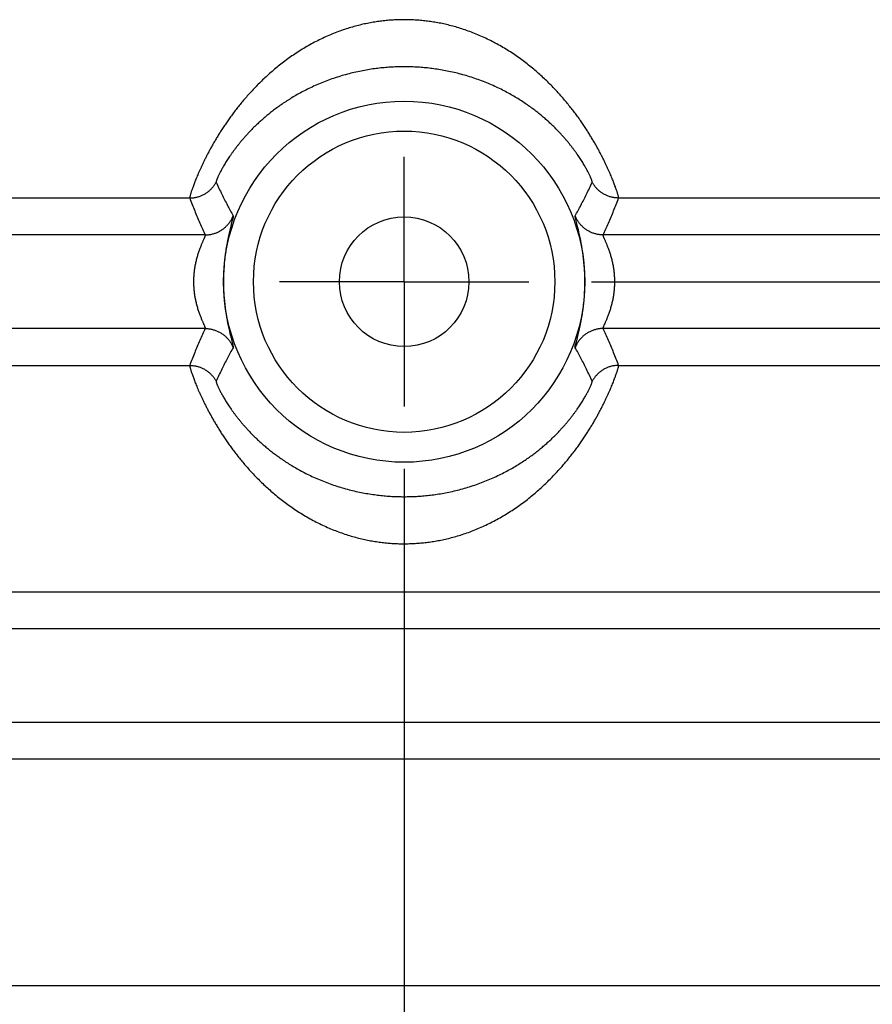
# Model space of a CAD drawing. Header units: inches. Extents: x 0 to 34, y 0 to 22.
# Tile 11 of 112: x 5.8 to 6.6, y 6.7 to 7.7. Entities that reach past the tile are written whole.
import ezdxf

# ---------------------------------------------------------------- set-up
doc = ezdxf.new("R2010")
doc.units = ezdxf.units.IN
doc.header["$LTSCALE"] = 1.87
doc.header["$MEASUREMENT"] = 0
doc.linetypes.add('CENTER', pattern=[0.6, 0.375, -0.075, 0.075, -0.075])
doc.layers.get('0').update_dxf_attribs({"linetype": 'CONTINUOUS'})
doc.layers.add('DEFAULT_1', color=7, linetype='CENTER')
doc.layers.add('DIMENSIONS', color=7, linetype='CONTINUOUS')
doc.styles.get("Standard").update_dxf_attribs({"font": 'txt', "width": 0.8})
doc.dimstyles.get("Standard").update_dxf_attribs({"dimtxt": 0.125, "dimasz": 0.18, "dimexe": 0.18, "dimexo": 0.0625, "dimgap": 0.09, "dimtad": 0, "dimtih": 1, "dimtoh": 1, "dimdec": 3, "dimzin": 4, "dimdsep": 46, "dimtxsty": 'STANDARD', "dimblk": '_FILLED', "dimblk1": '_FILLED', "dimblk2": '_FILLED', "dimcen": 0.09, "dimadec": 0, "dimazin": 0, "dimtol": 1, "dimtp": 0.01, "dimtm": 0.01, "dimtfac": 1, "dimtdec": 3, "dimtofl": 0, "dimtmove": 0, "dimatfit": 3, "dimldrblk": '_FILLED', "dimfxl": 1, "dimtolj": 1, "dimtzin": 4, "dimarcsym": 0})

# ---------------------------------------------------------------- blocks, each defined once
blk = doc.blocks.new('_FILLED')
at = {"color": 0, "linetype": 'BYBLOCK'}
blk.add_solid([(0, 0), (-1, 0.1736), (-1, -0.1736)], dxfattribs=at)
blk = doc.blocks.new('*D0')
at = {"layer": 'DIMENSIONS', "color": 2, "linetype": 'CONTINUOUS'}
for p, q in [((6.17263, 7.2117), (6.17263, 4.6033)), ((4.43813, 5.7017), (4.43813, 4.6033)), ((4.43813, 4.7283), (4.07813, 4.7283)), ((6.17263, 4.7283), (6.53263, 4.7283))]:
    blk.add_line(p, q, dxfattribs=at)
at = {"layer": 'DIMENSIONS', "color": 2, "linetype": 'CONTINUOUS', "xscale": 0.18, "yscale": 0.18, "zscale": 0.18}
blk.add_blockref('_FILLED', (4.43813, 4.7283), dxfattribs=at)
at = {"layer": 'DIMENSIONS', "color": 2, "linetype": 'CONTINUOUS', "xscale": 0.18, "yscale": 0.18, "zscale": 0.18, "rotation": 180}
blk.add_blockref('_FILLED', (6.17263, 4.7283), dxfattribs=at)
at = {"layer": 'DIMENSIONS', "color": 2, "linetype": 'CONTINUOUS', "width": 0.8}
for s, p in [('[', (5.21528, 4.6658)), (']', (5.81528, 4.6658)), ('1.735', (4.59028, 4.6658)), ('44.06', (5.31528, 4.6658))]:
    blk.add_text(s, height=0.125, dxfattribs=at).set_placement(p)
blk = doc.blocks.new('*D2')
at = {"layer": 'DIMENSIONS', "color": 2, "linetype": 'CONTINUOUS'}
for p, q in [((6.36023, 7.3993), (8.78213, 7.3993)), ((8.65713, 7.3993), (8.65713, 6.7292)), ((8.65713, 5.4783), (8.65713, 6.2917)), ((7.66357, 5.4783), (8.78213, 5.4783))]:
    blk.add_line(p, q, dxfattribs=at)
at = {"layer": 'DIMENSIONS', "color": 2, "linetype": 'CONTINUOUS', "xscale": 0.18, "yscale": 0.18, "zscale": 0.18}
for p, rotation in [((8.65713, 7.3993), 90), ((8.65713, 5.4783), 270)]:
    blk.add_blockref('_FILLED', p, dxfattribs=dict(at, rotation=rotation))
at = {"layer": 'DIMENSIONS', "color": 2, "linetype": 'CONTINUOUS', "width": 0.8}
for s, p in [('1.921', (8.30713, 6.5417)), ('[', (8.30713, 6.3542)), (']', (8.90713, 6.3542)), ('48.79', (8.40713, 6.3542))]:
    blk.add_text(s, height=0.125, dxfattribs=at).set_placement(p)

msp = doc.modelspace()

# ---------------------------------------------------------------- linework, layer by layer
at = {"color": 7, "linetype": 'CONTINUOUS'}
for p, q in [((5.95767, 7.48321), (4.89151, 7.48321)), ((7.45375, 7.48321), (6.38759, 7.48321)), ((5.97325, 7.44626), (5.14411, 7.44626)), ((7.20115, 7.44626), (6.37201, 7.44626)), ((5.99163, 7.40492), (5.99161, 7.39447)), ((6.35363, 7.39368), (6.35365, 7.40412)), ((5.97325, 7.35234), (5.14411, 7.35234)), ((7.20115, 7.35234), (6.37201, 7.35234)), ((4.89151, 7.31539), (5.95767, 7.31539)), ((6.38759, 7.31539), (7.45375, 7.31539)), ((4.48721, 7.08821), (7.85805, 7.08821)), ((7.79093, 7.05126), (4.55433, 7.05126)), ((7.79093, 6.95734), (4.55433, 6.95734)), ((7.85805, 6.92039), (4.48721, 6.92039)), ((7.85805, 6.69321), (4.48721, 6.69321))]:
    msp.add_line(p, q, dxfattribs=at)
for radius in [0.18101, 0.15103, 0.06496]:
    msp.add_circle((6.17263, 7.3993), radius, dxfattribs=at)
for points, knots in [([(6.17263, 7.66204), (6.1708, 7.66204), (6.16711, 7.66199), (6.16156, 7.66174), (6.15594, 7.66132), (6.15027, 7.66072), (6.14453, 7.65993), (6.13871, 7.65895), (6.1328, 7.65776), (6.12679, 7.65635), (6.12068, 7.6547), (6.11447, 7.6528), (6.10818, 7.65064), (6.10184, 7.64822), (6.09546, 7.64554), (6.08909, 7.6426), (6.08277, 7.63941), (6.07654, 7.636), (6.07044, 7.63239), (6.06449, 7.62862), (6.05873, 7.6247), (6.05316, 7.62066), (6.04781, 7.61653), (6.04267, 7.61233), (6.03776, 7.60809), (6.03306, 7.60381), (6.02857, 7.59951), (6.02429, 7.59522), (6.0202, 7.59092), (6.01631, 7.58665), (6.0126, 7.5824), (6.00907, 7.57818), (6.00571, 7.574), (6.00251, 7.56987), (5.99946, 7.56578), (5.99657, 7.56175), (5.99381, 7.55778), (5.99119, 7.55387), (5.9887, 7.55003), (5.98634, 7.54627), (5.98411, 7.54258), (5.98198, 7.53896), (5.97997, 7.53543), (5.97807, 7.53198), (5.97627, 7.52863), (5.97457, 7.52537), (5.97297, 7.5222), (5.97147, 7.51914), (5.97005, 7.51617), (5.96872, 7.5133), (5.96748, 7.51055), (5.96632, 7.5079), (5.96524, 7.50538), (5.96424, 7.50297), (5.96332, 7.50068), (5.96247, 7.49852), (5.96169, 7.49649), (5.96099, 7.49459), (5.96035, 7.49282), (5.95979, 7.4912), (5.9593, 7.48972), (5.95887, 7.48838), (5.95851, 7.48719), (5.95821, 7.48615), (5.95798, 7.48527), (5.95781, 7.48453), (5.9577, 7.48395), (5.95765, 7.48353), (5.95765, 7.4833), (5.95767, 7.48321)], [0, 0, 0, 0, 0.018404, 0.037006, 0.055835, 0.074919, 0.094291, 0.114014, 0.134163, 0.154801, 0.175982, 0.197718, 0.219983, 0.242738, 0.265914, 0.289428, 0.313157, 0.336969, 0.360741, 0.384352, 0.407707, 0.430735, 0.453373, 0.475583, 0.497332, 0.518597, 0.539383, 0.559692, 0.579525, 0.59888, 0.617753, 0.636153, 0.654095, 0.67159, 0.688647, 0.705271, 0.721461, 0.737208, 0.752508, 0.767373, 0.781819, 0.795857, 0.809475, 0.822655, 0.835387, 0.847681, 0.859545, 0.870986, 0.881996, 0.89257, 0.902697, 0.912364, 0.921561, 0.930286, 0.938541, 0.946323, 0.953615, 0.960403, 0.966675, 0.972426, 0.977654, 0.982353, 0.986514, 0.990133, 0.993202, 0.995722, 0.997691, 0.999112, 1, 1, 1, 1]), ([(6.38759, 7.48321), (6.38761, 7.4833), (6.38761, 7.48353), (6.38756, 7.48395), (6.38745, 7.48453), (6.38728, 7.48527), (6.38705, 7.48616), (6.38675, 7.4872), (6.38639, 7.48839), (6.38596, 7.48972), (6.38546, 7.49121), (6.3849, 7.49283), (6.38427, 7.4946), (6.38356, 7.4965), (6.38279, 7.49854), (6.38193, 7.5007), (6.38101, 7.503), (6.38001, 7.50541), (6.37893, 7.50794), (6.37777, 7.51059), (6.37652, 7.51335), (6.37519, 7.51622), (6.37377, 7.51919), (6.37226, 7.52227), (6.37065, 7.52544), (6.36895, 7.5287), (6.36715, 7.53206), (6.36525, 7.53551), (6.36323, 7.53904), (6.3611, 7.54266), (6.35886, 7.54635), (6.3565, 7.55012), (6.35401, 7.55396), (6.35139, 7.55786), (6.34863, 7.56184), (6.34573, 7.56587), (6.34268, 7.56997), (6.33947, 7.57411), (6.3361, 7.57829), (6.33257, 7.58251), (6.32885, 7.58676), (6.32496, 7.59103), (6.32087, 7.59533), (6.31657, 7.59963), (6.31208, 7.60392), (6.30737, 7.6082), (6.30245, 7.61245), (6.29731, 7.61665), (6.29194, 7.62077), (6.28637, 7.62481), (6.28059, 7.62873), (6.27464, 7.63251), (6.26852, 7.63611), (6.26228, 7.63952), (6.25596, 7.6427), (6.24958, 7.64563), (6.2432, 7.64831), (6.23685, 7.65072), (6.23056, 7.65287), (6.22436, 7.65476), (6.21826, 7.6564), (6.21226, 7.6578), (6.20634, 7.65899), (6.20051, 7.65997), (6.19477, 7.66074), (6.18912, 7.66134), (6.18355, 7.66175), (6.17806, 7.66199), (6.17443, 7.66204), (6.17263, 7.66204)], [0, 0, 0, 0, 0.000889, 0.002311, 0.004282, 0.006804, 0.009878, 0.0135, 0.017666, 0.022371, 0.027606, 0.033365, 0.039643, 0.046438, 0.053741, 0.061538, 0.069811, 0.078553, 0.087762, 0.097441, 0.107584, 0.118179, 0.129214, 0.140682, 0.152577, 0.164896, 0.177644, 0.190828, 0.204449, 0.2185, 0.232966, 0.24784, 0.263139, 0.278883, 0.295082, 0.311731, 0.328819, 0.346341, 0.364306, 0.382727, 0.401613, 0.420976, 0.440824, 0.461157, 0.481969, 0.503258, 0.525018, 0.547244, 0.569914, 0.592969, 0.616352, 0.639983, 0.663773, 0.687614, 0.711361, 0.734876, 0.758063, 0.780833, 0.803092, 0.824762, 0.845878, 0.866508, 0.886694, 0.906461, 0.925837, 0.944851, 0.96353, 0.981904, 1, 1, 1, 1]), ([(6.17263, 7.61485), (6.17061, 7.61485), (6.16653, 7.61479), (6.16036, 7.61453), (6.15407, 7.6141), (6.14766, 7.61346), (6.14113, 7.61263), (6.13448, 7.61157), (6.12772, 7.61027), (6.12086, 7.60873), (6.11395, 7.60694), (6.10702, 7.60491), (6.10014, 7.60263), (6.09336, 7.60012), (6.08673, 7.59742), (6.08032, 7.59456), (6.07418, 7.59157), (6.06833, 7.5885), (6.06281, 7.58537), (6.05761, 7.58222), (6.05272, 7.57907), (6.04813, 7.57592), (6.04381, 7.5728), (6.03976, 7.56971), (6.03595, 7.56666), (6.03237, 7.56365), (6.029, 7.56069), (6.02582, 7.55778), (6.02284, 7.55492), (6.02002, 7.55211), (6.01736, 7.54936), (6.01484, 7.54666), (6.01247, 7.54401), (6.01023, 7.54143), (6.00812, 7.5389), (6.00612, 7.53642), (6.00423, 7.534), (6.00245, 7.53164), (6.00076, 7.52934), (5.99917, 7.52709), (5.99767, 7.52491), (5.99626, 7.5228), (5.99494, 7.52074), (5.9937, 7.51876), (5.99254, 7.51684), (5.99145, 7.515), (5.99045, 7.51324), (5.98952, 7.51156), (5.98867, 7.50996), (5.98789, 7.50845), (5.98718, 7.50704), (5.98655, 7.50573), (5.98599, 7.50452), (5.98551, 7.50343), (5.9851, 7.50245), (5.98476, 7.50159), (5.9845, 7.50085), (5.98431, 7.50024), (5.98418, 7.49976), (5.98413, 7.49941), (5.98414, 7.49921), (5.98417, 7.49915)], [0, 0, 0, 0, 0.025913, 0.052325, 0.079271, 0.106788, 0.134914, 0.163683, 0.193134, 0.223235, 0.253827, 0.284739, 0.315804, 0.346799, 0.377471, 0.407569, 0.436845, 0.465122, 0.492259, 0.518243, 0.543106, 0.566887, 0.589634, 0.6114, 0.632248, 0.652238, 0.67141, 0.689805, 0.707467, 0.724454, 0.74082, 0.756589, 0.771773, 0.78639, 0.800476, 0.814069, 0.827191, 0.83985, 0.852052, 0.863804, 0.875114, 0.885988, 0.896432, 0.906449, 0.916033, 0.925172, 0.933852, 0.942066, 0.949812, 0.957076, 0.963835, 0.970065, 0.975749, 0.980873, 0.985422, 0.98938, 0.99273, 0.995462, 0.997575, 0.999075, 1, 1, 1, 1]), ([(6.36109, 7.49915), (6.36112, 7.49921), (6.36113, 7.49941), (6.36108, 7.49976), (6.36095, 7.50024), (6.36076, 7.50085), (6.3605, 7.50158), (6.36016, 7.50244), (6.35975, 7.50342), (6.35927, 7.50452), (6.35871, 7.50572), (6.35808, 7.50703), (6.35738, 7.50845), (6.3566, 7.50995), (6.35574, 7.51155), (6.35482, 7.51323), (6.35381, 7.51499), (6.35273, 7.51683), (6.35157, 7.51875), (6.35033, 7.52073), (6.349, 7.52278), (6.34759, 7.5249), (6.3461, 7.52708), (6.34451, 7.52932), (6.34282, 7.53162), (6.34104, 7.53399), (6.33915, 7.5364), (6.33716, 7.53888), (6.33504, 7.54141), (6.33281, 7.54399), (6.33044, 7.54663), (6.32793, 7.54933), (6.32528, 7.55208), (6.32246, 7.55489), (6.31948, 7.55774), (6.31631, 7.56065), (6.31295, 7.56361), (6.30937, 7.56661), (6.30556, 7.56966), (6.30152, 7.57275), (6.29721, 7.57587), (6.29263, 7.57901), (6.28774, 7.58216), (6.28255, 7.58531), (6.27704, 7.58844), (6.2712, 7.59151), (6.26505, 7.59451), (6.25862, 7.59739), (6.25197, 7.6001), (6.24516, 7.60261), (6.23826, 7.6049), (6.23132, 7.60694), (6.2244, 7.60873), (6.21755, 7.61027), (6.2108, 7.61156), (6.20415, 7.61262), (6.19763, 7.61346), (6.19123, 7.61409), (6.18494, 7.61453), (6.17875, 7.61479), (6.17466, 7.61485), (6.17263, 7.61485)], [0, 0, 0, 0, 0.000925, 0.002424, 0.004536, 0.007266, 0.010614, 0.014568, 0.019115, 0.024236, 0.029915, 0.036139, 0.042893, 0.050155, 0.0579, 0.066112, 0.074784, 0.083916, 0.093496, 0.103513, 0.113956, 0.124826, 0.13613, 0.147874, 0.160066, 0.172714, 0.185828, 0.199419, 0.213498, 0.228093, 0.243243, 0.258985, 0.275343, 0.292329, 0.30997, 0.328326, 0.34746, 0.367425, 0.38826, 0.410003, 0.432714, 0.456459, 0.481293, 0.507248, 0.534347, 0.562581, 0.591906, 0.622102, 0.652896, 0.684017, 0.7152, 0.746178, 0.776751, 0.80681, 0.836245, 0.864989, 0.89308, 0.920573, 0.947521, 0.97398, 1, 1, 1, 1]), ([(5.95767, 7.48321), (5.95821, 7.48321), (5.9593, 7.48324), (5.96092, 7.48338), (5.96253, 7.4836), (5.96412, 7.4839), (5.9657, 7.4843), (5.96725, 7.48477), (5.96878, 7.48533), (5.97027, 7.48598), (5.97172, 7.4867), (5.97314, 7.4875), (5.97451, 7.48837), (5.97583, 7.48932), (5.97709, 7.49034), (5.9783, 7.49142), (5.97945, 7.49257), (5.98054, 7.49378), (5.98156, 7.49504), (5.9825, 7.49636), (5.98338, 7.49773), (5.98391, 7.49867), (5.98417, 7.49915)], [0, 0, 0, 0, 0.050001, 0.100003, 0.150007, 0.200012, 0.250018, 0.300024, 0.35003, 0.400037, 0.450043, 0.500048, 0.550052, 0.600055, 0.650056, 0.700055, 0.750052, 0.800047, 0.850039, 0.900029, 0.950016, 1, 1, 1, 1]), ([(5.98417, 7.49915), (5.986, 7.49509), (5.98967, 7.48727), (5.99537, 7.47603), (5.99927, 7.46888), (6.00122, 7.46544)], [0, 0, 0, 0, 0.35329, 0.685756, 1, 1, 1, 1]), ([(6.34404, 7.46544), (6.34599, 7.46888), (6.34989, 7.47604), (6.35559, 7.48727), (6.35926, 7.49509), (6.36109, 7.49915)], [0, 0, 0, 0, 0.314259, 0.646723, 1, 1, 1, 1]), ([(6.38759, 7.48321), (6.38705, 7.48321), (6.38596, 7.48324), (6.38434, 7.48338), (6.38273, 7.4836), (6.38114, 7.4839), (6.37956, 7.4843), (6.37801, 7.48477), (6.37648, 7.48533), (6.37499, 7.48598), (6.37354, 7.4867), (6.37212, 7.4875), (6.37075, 7.48837), (6.36943, 7.48932), (6.36817, 7.49034), (6.36696, 7.49142), (6.36581, 7.49257), (6.36472, 7.49378), (6.36371, 7.49504), (6.36276, 7.49636), (6.36188, 7.49773), (6.36135, 7.49867), (6.36109, 7.49915)], [0, 0, 0, 0, 0.05, 0.100002, 0.150005, 0.20001, 0.250015, 0.300021, 0.350027, 0.400033, 0.450039, 0.500044, 0.550048, 0.600051, 0.650052, 0.700052, 0.75005, 0.800045, 0.850038, 0.900028, 0.950015, 1, 1, 1, 1]), ([(5.95767, 7.48321), (5.95928, 7.47893), (5.96257, 7.47052), (5.96776, 7.4582), (5.9714, 7.45019), (5.97325, 7.44626)], [0, 0, 0, 0, 0.342054, 0.675526, 1, 1, 1, 1]), ([(6.37201, 7.44626), (6.37386, 7.45019), (6.3775, 7.4582), (6.38269, 7.47052), (6.38598, 7.47893), (6.38759, 7.48321)], [0, 0, 0, 0, 0.324469, 0.65794, 1, 1, 1, 1]), ([(5.97325, 7.44626), (5.9738, 7.44626), (5.97489, 7.44629), (5.97652, 7.44643), (5.97815, 7.44665), (5.97975, 7.44697), (5.98134, 7.44737), (5.98291, 7.44785), (5.98444, 7.44842), (5.98595, 7.44908), (5.98741, 7.44981), (5.98884, 7.45062), (5.99021, 7.45151), (5.99154, 7.45248), (5.99281, 7.45351), (5.99402, 7.45461), (5.99517, 7.45578), (5.99626, 7.45701), (5.99728, 7.45829), (5.99822, 7.45963), (5.99909, 7.46102), (5.99989, 7.46245), (6.0006, 7.46393), (6.00102, 7.46493), (6.00122, 7.46544)], [0, 0, 0, 0, 0.045452, 0.090905, 0.136361, 0.181818, 0.227277, 0.272737, 0.318197, 0.363659, 0.40912, 0.454582, 0.500043, 0.545504, 0.590964, 0.636422, 0.681879, 0.727333, 0.772785, 0.818234, 0.86368, 0.909123, 0.954563, 1, 1, 1, 1]), ([(6.00122, 7.46544), (6.0017, 7.46459), (5.99999, 7.46081), (5.99891, 7.45394), (5.99589, 7.44292), (5.99357, 7.42945), (5.99203, 7.41644), (5.99168, 7.40813), (5.99163, 7.40492)], [0, 0, 0, 0, 0.047885, 0.172093, 0.361908, 0.59396, 0.843085, 1, 1, 1, 1]), ([(6.35365, 7.40412), (6.35362, 7.40687), (6.35338, 7.41401), (6.35226, 7.42534), (6.35029, 7.43759), (6.3481, 7.44825), (6.3457, 7.45672), (6.34483, 7.46193), (6.34367, 7.46479), (6.34404, 7.46544)], [0, 0, 0, 0, 0.132553, 0.344514, 0.548333, 0.729424, 0.872157, 0.963822, 1, 1, 1, 1]), ([(6.37201, 7.44626), (6.37146, 7.44626), (6.37037, 7.44629), (6.36874, 7.44643), (6.36711, 7.44665), (6.36551, 7.44697), (6.36392, 7.44737), (6.36235, 7.44785), (6.36082, 7.44842), (6.35931, 7.44908), (6.35785, 7.44981), (6.35642, 7.45062), (6.35505, 7.45151), (6.35372, 7.45248), (6.35245, 7.45351), (6.35124, 7.45461), (6.35009, 7.45578), (6.349, 7.45701), (6.34798, 7.45829), (6.34704, 7.45963), (6.34617, 7.46102), (6.34537, 7.46245), (6.34466, 7.46392), (6.34423, 7.46493), (6.34404, 7.46544)], [0, 0, 0, 0, 0.045448, 0.090899, 0.136352, 0.181807, 0.227263, 0.272721, 0.31818, 0.363639, 0.4091, 0.454561, 0.500022, 0.545482, 0.590943, 0.636402, 0.68186, 0.727316, 0.77277, 0.818221, 0.86367, 0.909116, 0.954559, 1, 1, 1, 1]), ([(5.97325, 7.44626), (5.97328, 7.44623), (5.9733, 7.4461), (5.97328, 7.44588), (5.9732, 7.44557), (5.97307, 7.44516), (5.97289, 7.44467), (5.97265, 7.44407), (5.97236, 7.44338), (5.97202, 7.44258), (5.97162, 7.44168), (5.97118, 7.44068), (5.97069, 7.43957), (5.97016, 7.43834), (5.9696, 7.43701), (5.96901, 7.43558), (5.9684, 7.43405), (5.96777, 7.43242), (5.96715, 7.43071), (5.96652, 7.42892), (5.96592, 7.42707), (5.96533, 7.42516), (5.96477, 7.4232), (5.96425, 7.42121), (5.96376, 7.41918), (5.96331, 7.41713), (5.96292, 7.41507), (5.96256, 7.41298), (5.96226, 7.41089), (5.962, 7.40879), (5.9618, 7.40669), (5.96165, 7.40458), (5.96154, 7.40247), (5.96149, 7.40036), (5.96149, 7.39825), (5.96154, 7.39614), (5.96164, 7.39404), (5.9618, 7.39193), (5.962, 7.38983), (5.96226, 7.38773), (5.96256, 7.38564), (5.96291, 7.38355), (5.96331, 7.38149), (5.96375, 7.37944), (5.96424, 7.37741), (5.96477, 7.37541), (5.96532, 7.37346), (5.96591, 7.37154), (5.96652, 7.36969), (5.96714, 7.3679), (5.96777, 7.36619), (5.96839, 7.36457), (5.969, 7.36303), (5.96959, 7.3616), (5.97016, 7.36027), (5.97069, 7.35904), (5.97118, 7.35793), (5.97162, 7.35692), (5.97201, 7.35602), (5.97236, 7.35522), (5.97265, 7.35453), (5.97289, 7.35393), (5.97307, 7.35344), (5.9732, 7.35303), (5.97328, 7.35272), (5.9733, 7.3525), (5.97328, 7.35237), (5.97325, 7.35234)], [0, 0, 0, 0, 0.001405, 0.003662, 0.006915, 0.011229, 0.016644, 0.023185, 0.030878, 0.039742, 0.049795, 0.061048, 0.073501, 0.087147, 0.101955, 0.117862, 0.134793, 0.152655, 0.171343, 0.190743, 0.210747, 0.231243, 0.252124, 0.273286, 0.294631, 0.316105, 0.337678, 0.359317, 0.380982, 0.402636, 0.424267, 0.445883, 0.467493, 0.4891, 0.510706, 0.532312, 0.553918, 0.575525, 0.597146, 0.618794, 0.640459, 0.662101, 0.683678, 0.705156, 0.726504, 0.747668, 0.768554, 0.78906, 0.809075, 0.828486, 0.847183, 0.865054, 0.881994, 0.897912, 0.912733, 0.926394, 0.938863, 0.950131, 0.960196, 0.969071, 0.976775, 0.983328, 0.988753, 0.993077, 0.996335, 0.998594, 1, 1, 1, 1]), ([(6.37201, 7.35234), (6.37198, 7.35237), (6.37196, 7.3525), (6.37198, 7.35272), (6.37206, 7.35303), (6.37219, 7.35344), (6.37237, 7.35393), (6.37261, 7.35453), (6.3729, 7.35522), (6.37324, 7.35602), (6.37364, 7.35692), (6.37408, 7.35793), (6.37457, 7.35904), (6.3751, 7.36027), (6.37567, 7.3616), (6.37626, 7.36303), (6.37687, 7.36457), (6.37749, 7.36619), (6.37812, 7.3679), (6.37874, 7.36969), (6.37935, 7.37154), (6.37994, 7.37346), (6.38049, 7.37541), (6.38102, 7.37741), (6.38151, 7.37944), (6.38195, 7.38149), (6.38235, 7.38355), (6.3827, 7.38564), (6.383, 7.38773), (6.38326, 7.38983), (6.38346, 7.39193), (6.38361, 7.39404), (6.38372, 7.39614), (6.38377, 7.39825), (6.38377, 7.40036), (6.38372, 7.40247), (6.38361, 7.40458), (6.38346, 7.40669), (6.38326, 7.40879), (6.383, 7.41089), (6.3827, 7.41298), (6.38234, 7.41507), (6.38195, 7.41713), (6.3815, 7.41918), (6.38101, 7.42121), (6.38049, 7.4232), (6.37993, 7.42516), (6.37934, 7.42707), (6.37874, 7.42892), (6.37811, 7.43071), (6.37749, 7.43242), (6.37686, 7.43405), (6.37625, 7.43558), (6.37566, 7.43701), (6.3751, 7.43834), (6.37457, 7.43957), (6.37408, 7.44068), (6.37364, 7.44168), (6.37324, 7.44258), (6.3729, 7.44338), (6.37261, 7.44407), (6.37237, 7.44467), (6.37219, 7.44516), (6.37206, 7.44557), (6.37198, 7.44588), (6.37196, 7.4461), (6.37198, 7.44623), (6.37201, 7.44626)], [0, 0, 0, 0, 0.001406, 0.003665, 0.006923, 0.011247, 0.016671, 0.023225, 0.030928, 0.039803, 0.049868, 0.061136, 0.073605, 0.087266, 0.102086, 0.118004, 0.134945, 0.152815, 0.171512, 0.190923, 0.210938, 0.231443, 0.252329, 0.273494, 0.294841, 0.316319, 0.337895, 0.359536, 0.381201, 0.402849, 0.424471, 0.446079, 0.467684, 0.489289, 0.510896, 0.532503, 0.554114, 0.57573, 0.597361, 0.619015, 0.64068, 0.662319, 0.683892, 0.705367, 0.726711, 0.747873, 0.768754, 0.789251, 0.809255, 0.828656, 0.847344, 0.865206, 0.882137, 0.898044, 0.912852, 0.926498, 0.938952, 0.950205, 0.960258, 0.969122, 0.976815, 0.983356, 0.988771, 0.993085, 0.996338, 0.998595, 1, 1, 1, 1]), ([(5.99161, 7.39447), (5.99164, 7.39173), (5.99188, 7.38459), (5.993, 7.37328), (5.99497, 7.36104), (5.99715, 7.35038), (5.99955, 7.3419), (6.00043, 7.33668), (6.00159, 7.33381), (6.00122, 7.33316)], [0, 0, 0, 0, 0.132438, 0.34411, 0.547709, 0.728815, 0.871764, 0.96368, 1, 1, 1, 1]), ([(6.34404, 7.33316), (6.34355, 7.33401), (6.34528, 7.33781), (6.34636, 7.34469), (6.34938, 7.35573), (6.35169, 7.36919), (6.35323, 7.38218), (6.35358, 7.39048), (6.35363, 7.39368)], [0, 0, 0, 0, 0.048113, 0.172708, 0.362775, 0.594775, 0.843554, 1, 1, 1, 1]), ([(5.97325, 7.35234), (5.9714, 7.34841), (5.96776, 7.3404), (5.96257, 7.32808), (5.95928, 7.31967), (5.95767, 7.31539)], [0, 0, 0, 0, 0.324469, 0.65794, 1, 1, 1, 1]), ([(5.97325, 7.35234), (5.9738, 7.35234), (5.97489, 7.35231), (5.97652, 7.35217), (5.97815, 7.35195), (5.97975, 7.35163), (5.98134, 7.35123), (5.98291, 7.35075), (5.98444, 7.35018), (5.98595, 7.34952), (5.98741, 7.34879), (5.98884, 7.34798), (5.99021, 7.34709), (5.99154, 7.34612), (5.99281, 7.34509), (5.99402, 7.34399), (5.99517, 7.34282), (5.99626, 7.34159), (5.99728, 7.34031), (5.99822, 7.33897), (5.99909, 7.33758), (5.99989, 7.33615), (6.0006, 7.33467), (6.00103, 7.33367), (6.00122, 7.33316)], [0, 0, 0, 0, 0.045449, 0.090899, 0.136352, 0.181807, 0.227263, 0.272721, 0.31818, 0.36364, 0.4091, 0.454561, 0.500022, 0.545483, 0.590943, 0.636402, 0.68186, 0.727316, 0.77277, 0.818221, 0.86367, 0.909116, 0.954559, 1, 1, 1, 1]), ([(6.37201, 7.35234), (6.37146, 7.35234), (6.37037, 7.35231), (6.36874, 7.35217), (6.36711, 7.35195), (6.36551, 7.35163), (6.36392, 7.35123), (6.36235, 7.35075), (6.36082, 7.35018), (6.35931, 7.34952), (6.35785, 7.34879), (6.35642, 7.34798), (6.35505, 7.34709), (6.35372, 7.34612), (6.35245, 7.34509), (6.35124, 7.34399), (6.35009, 7.34282), (6.349, 7.34159), (6.34798, 7.34031), (6.34704, 7.33897), (6.34617, 7.33758), (6.34537, 7.33615), (6.34466, 7.33467), (6.34424, 7.33367), (6.34404, 7.33316)], [0, 0, 0, 0, 0.045452, 0.090905, 0.136361, 0.181818, 0.227277, 0.272737, 0.318197, 0.363659, 0.40912, 0.454582, 0.500043, 0.545504, 0.590964, 0.636422, 0.681879, 0.727333, 0.772785, 0.818234, 0.86368, 0.909123, 0.954563, 1, 1, 1, 1]), ([(6.38759, 7.31539), (6.38598, 7.31967), (6.38269, 7.32808), (6.3775, 7.3404), (6.37386, 7.34841), (6.37201, 7.35234)], [0, 0, 0, 0, 0.342054, 0.675526, 1, 1, 1, 1]), ([(6.00122, 7.33316), (5.99927, 7.32971), (5.99537, 7.32256), (5.98967, 7.31133), (5.986, 7.30351), (5.98417, 7.29945)], [0, 0, 0, 0, 0.314259, 0.646723, 1, 1, 1, 1]), ([(6.36109, 7.29945), (6.35926, 7.30351), (6.35559, 7.31133), (6.34989, 7.32256), (6.34599, 7.32971), (6.34404, 7.33316)], [0, 0, 0, 0, 0.35329, 0.685756, 1, 1, 1, 1]), ([(5.95767, 7.31539), (5.95765, 7.3153), (5.95765, 7.31507), (5.9577, 7.31464), (5.95781, 7.31406), (5.95798, 7.31333), (5.95821, 7.31244), (5.95851, 7.3114), (5.95887, 7.31021), (5.9593, 7.30887), (5.9598, 7.30739), (5.96036, 7.30577), (5.96099, 7.304), (5.9617, 7.3021), (5.96247, 7.30006), (5.96332, 7.29789), (5.96425, 7.2956), (5.96525, 7.29319), (5.96633, 7.29066), (5.96749, 7.28801), (5.96874, 7.28525), (5.97007, 7.28238), (5.97149, 7.27941), (5.973, 7.27633), (5.97461, 7.27316), (5.97631, 7.2699), (5.97811, 7.26654), (5.98001, 7.26309), (5.98203, 7.25956), (5.98416, 7.25594), (5.9864, 7.25225), (5.98876, 7.24848), (5.99125, 7.24464), (5.99387, 7.24074), (5.99663, 7.23676), (5.99953, 7.23272), (6.00258, 7.22863), (6.00579, 7.22449), (6.00916, 7.22031), (6.01269, 7.21609), (6.01641, 7.21184), (6.0203, 7.20757), (6.02439, 7.20327), (6.02869, 7.19897), (6.03318, 7.19468), (6.03789, 7.1904), (6.04281, 7.18615), (6.04795, 7.18195), (6.05332, 7.17782), (6.05889, 7.17379), (6.06466, 7.16987), (6.07062, 7.16609), (6.07674, 7.16249), (6.08298, 7.15908), (6.0893, 7.1559), (6.09568, 7.15297), (6.10206, 7.15029), (6.10841, 7.14787), (6.1147, 7.14573), (6.12089, 7.14384), (6.127, 7.1422), (6.133, 7.1408), (6.13892, 7.13961), (6.14475, 7.13863), (6.15049, 7.13785), (6.15614, 7.13726), (6.16171, 7.13685), (6.1672, 7.13661), (6.17083, 7.13656), (6.17263, 7.13656)], [0, 0, 0, 0, 0.000889, 0.002311, 0.004282, 0.006804, 0.009878, 0.0135, 0.017666, 0.022371, 0.027606, 0.033365, 0.039643, 0.046438, 0.053741, 0.061538, 0.069811, 0.078553, 0.087762, 0.097441, 0.107584, 0.118179, 0.129214, 0.140682, 0.152577, 0.164896, 0.177644, 0.190828, 0.204449, 0.2185, 0.232966, 0.24784, 0.263139, 0.278883, 0.295082, 0.311731, 0.328819, 0.346341, 0.364306, 0.382727, 0.401613, 0.420976, 0.440824, 0.461157, 0.481969, 0.503258, 0.525018, 0.547244, 0.569914, 0.592969, 0.616352, 0.639983, 0.663773, 0.687614, 0.711361, 0.734876, 0.758063, 0.780833, 0.803092, 0.824762, 0.845878, 0.866508, 0.886694, 0.906461, 0.925837, 0.944851, 0.96353, 0.981904, 1, 1, 1, 1]), ([(5.95767, 7.31538), (5.95821, 7.31538), (5.9593, 7.31535), (5.96092, 7.31522), (5.96253, 7.315), (5.96412, 7.31469), (5.9657, 7.3143), (5.96725, 7.31382), (5.96878, 7.31326), (5.97027, 7.31262), (5.97172, 7.3119), (5.97314, 7.3111), (5.97451, 7.31023), (5.97583, 7.30928), (5.97709, 7.30826), (5.9783, 7.30718), (5.97945, 7.30603), (5.98054, 7.30482), (5.98155, 7.30356), (5.9825, 7.30224), (5.98338, 7.30087), (5.98391, 7.29993), (5.98417, 7.29945)], [0, 0, 0, 0, 0.05, 0.100002, 0.150005, 0.20001, 0.250015, 0.300021, 0.350027, 0.400033, 0.450039, 0.500044, 0.550048, 0.600051, 0.650052, 0.700052, 0.75005, 0.800045, 0.850038, 0.900028, 0.950015, 1, 1, 1, 1]), ([(6.17263, 7.13656), (6.17446, 7.13656), (6.17815, 7.13661), (6.1837, 7.13686), (6.18932, 7.13728), (6.19499, 7.13788), (6.20073, 7.13867), (6.20655, 7.13965), (6.21246, 7.14084), (6.21847, 7.14225), (6.22458, 7.1439), (6.23079, 7.1458), (6.23708, 7.14796), (6.24342, 7.15038), (6.2498, 7.15306), (6.25617, 7.156), (6.26249, 7.15919), (6.26872, 7.1626), (6.27482, 7.1662), (6.28077, 7.16998), (6.28653, 7.1739), (6.2921, 7.17794), (6.29745, 7.18207), (6.30259, 7.18627), (6.3075, 7.19051), (6.3122, 7.19479), (6.31669, 7.19908), (6.32097, 7.20338), (6.32506, 7.20768), (6.32895, 7.21195), (6.33266, 7.2162), (6.33619, 7.22042), (6.33955, 7.2246), (6.34275, 7.22873), (6.3458, 7.23282), (6.34869, 7.23685), (6.35145, 7.24082), (6.35407, 7.24473), (6.35656, 7.24857), (6.35892, 7.25233), (6.36115, 7.25602), (6.36328, 7.25964), (6.36529, 7.26317), (6.36719, 7.26662), (6.36899, 7.26997), (6.37069, 7.27323), (6.37229, 7.27639), (6.37379, 7.27946), (6.37521, 7.28243), (6.37654, 7.28529), (6.37778, 7.28805), (6.37894, 7.29069), (6.38002, 7.29322), (6.38102, 7.29563), (6.38194, 7.29792), (6.38279, 7.30008), (6.38357, 7.30211), (6.38427, 7.30401), (6.38491, 7.30578), (6.38547, 7.3074), (6.38596, 7.30888), (6.38639, 7.31022), (6.38675, 7.31141), (6.38705, 7.31245), (6.38728, 7.31333), (6.38745, 7.31407), (6.38756, 7.31464), (6.38761, 7.31507), (6.38761, 7.3153), (6.38759, 7.31539)], [0, 0, 0, 0, 0.018404, 0.037006, 0.055835, 0.074919, 0.094291, 0.114014, 0.134163, 0.154801, 0.175982, 0.197718, 0.219983, 0.242738, 0.265914, 0.289428, 0.313157, 0.336969, 0.360741, 0.384352, 0.407707, 0.430735, 0.453373, 0.475583, 0.497332, 0.518597, 0.539383, 0.559692, 0.579525, 0.59888, 0.617753, 0.636153, 0.654095, 0.67159, 0.688647, 0.705271, 0.721461, 0.737208, 0.752508, 0.767373, 0.781819, 0.795857, 0.809475, 0.822655, 0.835387, 0.847681, 0.859545, 0.870986, 0.881996, 0.89257, 0.902697, 0.912364, 0.921561, 0.930286, 0.938541, 0.946323, 0.953615, 0.960403, 0.966675, 0.972426, 0.977654, 0.982353, 0.986514, 0.990133, 0.993202, 0.995722, 0.997691, 0.999112, 1, 1, 1, 1]), ([(6.38759, 7.31539), (6.38705, 7.31539), (6.38596, 7.31536), (6.38434, 7.31522), (6.38273, 7.315), (6.38114, 7.3147), (6.37956, 7.3143), (6.37801, 7.31383), (6.37648, 7.31327), (6.37499, 7.31262), (6.37354, 7.3119), (6.37212, 7.3111), (6.37075, 7.31023), (6.36943, 7.30928), (6.36817, 7.30826), (6.36696, 7.30718), (6.36581, 7.30603), (6.36472, 7.30482), (6.3637, 7.30356), (6.36276, 7.30224), (6.36188, 7.30087), (6.36135, 7.29993), (6.36109, 7.29945)], [0, 0, 0, 0, 0.050001, 0.100003, 0.150007, 0.200012, 0.250018, 0.300024, 0.35003, 0.400037, 0.450043, 0.500048, 0.550052, 0.600055, 0.650056, 0.700055, 0.750052, 0.800047, 0.850039, 0.900029, 0.950016, 1, 1, 1, 1]), ([(5.98417, 7.29945), (5.98414, 7.29938), (5.98413, 7.29919), (5.98418, 7.29884), (5.98431, 7.29836), (5.9845, 7.29775), (5.98476, 7.29702), (5.9851, 7.29616), (5.98551, 7.29518), (5.98599, 7.29408), (5.98655, 7.29288), (5.98718, 7.29157), (5.98788, 7.29015), (5.98866, 7.28865), (5.98952, 7.28705), (5.99044, 7.28537), (5.99145, 7.28361), (5.99253, 7.28177), (5.99369, 7.27985), (5.99493, 7.27787), (5.99626, 7.27581), (5.99767, 7.2737), (5.99916, 7.27152), (6.00075, 7.26928), (6.00244, 7.26697), (6.00422, 7.26461), (6.00611, 7.2622), (6.0081, 7.25972), (6.01022, 7.25719), (6.01245, 7.25461), (6.01482, 7.25197), (6.01733, 7.24927), (6.01998, 7.24652), (6.0228, 7.24371), (6.02578, 7.24086), (6.02895, 7.23795), (6.03231, 7.23499), (6.03589, 7.23198), (6.0397, 7.22893), (6.04374, 7.22585), (6.04805, 7.22273), (6.05263, 7.21959), (6.05752, 7.21644), (6.06271, 7.21329), (6.06822, 7.21016), (6.07406, 7.20709), (6.08021, 7.20409), (6.08664, 7.20121), (6.09329, 7.1985), (6.1001, 7.19599), (6.107, 7.1937), (6.11394, 7.19166), (6.12086, 7.18987), (6.12771, 7.18833), (6.13446, 7.18704), (6.14111, 7.18598), (6.14763, 7.18514), (6.15403, 7.18451), (6.16032, 7.18407), (6.16651, 7.18381), (6.1706, 7.18375), (6.17263, 7.18375)], [0, 0, 0, 0, 0.000925, 0.002424, 0.004536, 0.007266, 0.010614, 0.014568, 0.019115, 0.024236, 0.029915, 0.036139, 0.042893, 0.050155, 0.0579, 0.066112, 0.074784, 0.083916, 0.093496, 0.103513, 0.113956, 0.124826, 0.13613, 0.147874, 0.160066, 0.172714, 0.185828, 0.199419, 0.213498, 0.228093, 0.243243, 0.258985, 0.275343, 0.292329, 0.30997, 0.328326, 0.34746, 0.367425, 0.38826, 0.410003, 0.432714, 0.456459, 0.481293, 0.507248, 0.534347, 0.562581, 0.591906, 0.622102, 0.652896, 0.684017, 0.7152, 0.746178, 0.776751, 0.80681, 0.836245, 0.864989, 0.89308, 0.920573, 0.947521, 0.97398, 1, 1, 1, 1]), ([(6.17263, 7.18375), (6.17465, 7.18375), (6.17873, 7.18381), (6.1849, 7.18406), (6.19119, 7.1845), (6.1976, 7.18513), (6.20413, 7.18597), (6.21078, 7.18703), (6.21754, 7.18833), (6.2244, 7.18986), (6.23131, 7.19165), (6.23824, 7.19369), (6.24512, 7.19597), (6.2519, 7.19847), (6.25853, 7.20117), (6.26494, 7.20404), (6.27108, 7.20703), (6.27693, 7.2101), (6.28245, 7.21323), (6.28765, 7.21638), (6.29254, 7.21953), (6.29713, 7.22268), (6.30145, 7.2258), (6.3055, 7.22888), (6.30931, 7.23194), (6.31289, 7.23495), (6.31626, 7.23791), (6.31944, 7.24082), (6.32242, 7.24368), (6.32524, 7.24648), (6.3279, 7.24924), (6.33041, 7.25194), (6.33279, 7.25458), (6.33503, 7.25717), (6.33714, 7.2597), (6.33914, 7.26218), (6.34103, 7.2646), (6.34281, 7.26696), (6.3445, 7.26926), (6.34609, 7.2715), (6.34759, 7.27369), (6.34899, 7.2758), (6.35032, 7.27786), (6.35156, 7.27984), (6.35272, 7.28176), (6.35381, 7.2836), (6.35481, 7.28536), (6.35574, 7.28704), (6.35659, 7.28864), (6.35737, 7.29015), (6.35808, 7.29156), (6.35871, 7.29287), (6.35927, 7.29408), (6.35975, 7.29517), (6.36016, 7.29615), (6.3605, 7.29701), (6.36076, 7.29775), (6.36095, 7.29836), (6.36108, 7.29884), (6.36113, 7.29919), (6.36112, 7.29938), (6.36109, 7.29945)], [0, 0, 0, 0, 0.025913, 0.052325, 0.079271, 0.106788, 0.134914, 0.163683, 0.193134, 0.223235, 0.253827, 0.284739, 0.315804, 0.346799, 0.377471, 0.407569, 0.436845, 0.465122, 0.492259, 0.518243, 0.543106, 0.566887, 0.589634, 0.6114, 0.632248, 0.652238, 0.67141, 0.689805, 0.707467, 0.724454, 0.74082, 0.756589, 0.771773, 0.78639, 0.800476, 0.814069, 0.827191, 0.83985, 0.852052, 0.863804, 0.875114, 0.885988, 0.896432, 0.906449, 0.916033, 0.925172, 0.933852, 0.942066, 0.949812, 0.957076, 0.963835, 0.970065, 0.975749, 0.980873, 0.985422, 0.98938, 0.99273, 0.995462, 0.997575, 0.999075, 1, 1, 1, 1])]:
    msp.add_open_spline(points, degree=3, knots=knots, dxfattribs=at)
at = {"layer": 'DEFAULT_1', "color": 7, "linetype": 'CENTER'}
for q in [(6.17263, 7.5244), (6.04753, 7.3993), (6.17263, 7.2742), (6.29773, 7.3993)]:
    msp.add_line((6.17263, 7.3993), q, dxfattribs=at)

# ---------------------------------------------------------------- dimensions: what is measured, and where the dimension line sits
at = {"layer": 'DIMENSIONS', "color": 2, "linetype": 'CONTINUOUS'}
dim = msp.add_linear_dim(base=(8.65713, 5.4783), p1=(6.36023, 7.3993), p2=(7.66357, 5.4783), angle=270, dimstyle='Standard', dxfattribs=at)
dim.commit()
dim.dimension.update_dxf_attribs({"geometry": '*D2', "text_midpoint": (8.65713, 6.51045), "dimtype": 160})
dim = msp.add_linear_dim(base=(6.172629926, 4.7282994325), p1=(4.438129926, 5.7017042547), p2=(6.172629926, 7.2116994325), dimstyle='Standard', dxfattribs=at)
dim.commit()
dim.dimension.update_dxf_attribs({"geometry": '*D0', "text_midpoint": (5.2527773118, 4.7282994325), "dimtype": 160})

doc.saveas('drawing.dxf')
